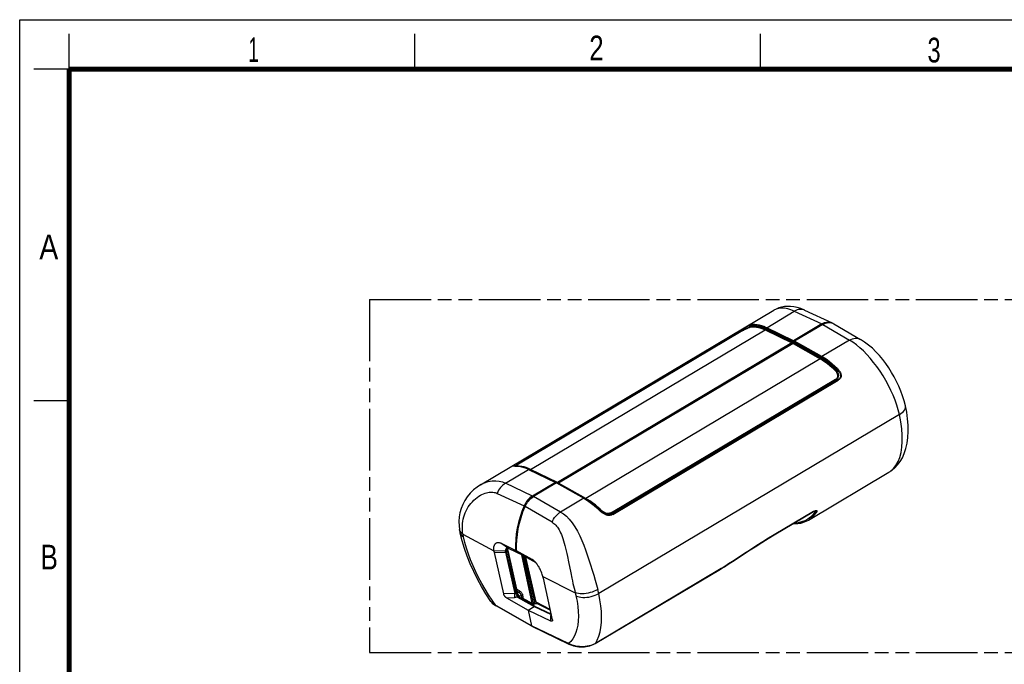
# Model space of a CAD drawing. Header units: millimetres. Extents: x 0 to 210, y 0 to 297.
# Tile 8 of 9: x 0 to 140, y 206 to 297. Entities that reach past the tile are written whole.
import ezdxf

# ---------------------------------------------------------------- set-up
doc = ezdxf.new("R2010")
doc.units = ezdxf.units.MM
doc.header["$LTSCALE"] = 19.36
doc.linetypes.add('PHANTOM', pattern=[0.8, 0.45, -0.05, 0.1, -0.05, 0.1, -0.05])
doc.layers.get('0').update_dxf_attribs({"linetype": 'CONTINUOUS'})
doc.layers.add('DEFAULT_3', color=7, linetype='PHANTOM')
doc.styles.add('TEXTSTYLE_2', font='txt', dxfattribs={"width": 0.75})

msp = doc.modelspace()

# ---------------------------------------------------------------- linework, layer by layer
at = {"color": 2, "linetype": 'Continuous'}
for p, q in [((0, 0), (0, 297)), ((0, 297), (210, 297)), ((7, 290), (7, 295)), ((56, 290), (56, 295)), ((105, 290), (105, 295)), ((7, 290), (2, 290)), ((7, 243), (2, 243))]:
    msp.add_line(p, q, dxfattribs=at)
at = {"color": 7, "linetype": 'Continuous'}
for p, q in [((65.320616, 231.093384), (106.919451, 255.833261)), ((111.267877, 255.83989), (115.156986, 254.043327)), ((115.052512, 254.051839), (115.235334, 253.995769)), ((115.157437, 254.043013), (115.261913, 253.988564)), ((113.690717, 253.884375), (109.690269, 251.505208)), ((113.835247, 253.808869), (109.834669, 251.429625)), ((115.235334, 253.995769), (115.407187, 253.912465)), ((115.261913, 253.988564), (115.28892, 253.969793)), ((115.407201, 253.912457), (119.200745, 251.687674)), ((109.541413, 251.262279), (109.551011, 251.280615)), ((109.551011, 251.280615), (109.614261, 251.417775)), ((109.674868, 251.494781), (109.690266, 251.505207)), ((109.758674, 251.342222), (109.695427, 251.205067)), ((109.768104, 251.360351), (109.758674, 251.342222)), ((109.474342, 251.192821), (76.223281, 231.41758)), ((109.618765, 251.117251), (76.367704, 231.342009)), ((109.474342, 251.192821), (109.490562, 251.203881)), ((109.634977, 251.128308), (109.618765, 251.117251)), ((125.553309, 242.299128), (125.553293, 242.299199)), ((70.004422, 233.743018), (70.003985, 233.743069)), ((70.150087, 233.748369), (70.122419, 233.74647)), ((70.24951, 233.755671), (70.150087, 233.748369)), ((70.500812, 233.761864), (70.249529, 233.755672)), ((70.298701, 233.749038), (70.588563, 233.753279)), ((70.794313, 233.740623), (70.500812, 233.761864)), ((71.773849, 233.487403), (71.887794, 233.443715)), ((71.773957, 233.487362), (71.880138, 233.445325)), ((71.844893, 233.459278), (71.883477, 233.445373)), ((71.880138, 233.445325), (72.229405, 233.288998)), ((71.887794, 233.443715), (72.010311, 233.394836)), ((72.010311, 233.394836), (72.333674, 233.249302)), ((111.818064, 226.09505), (123.195961, 232.861771)), ((75.935443, 231.430366), (72.684759, 229.497103)), ((76.079854, 231.35478), (72.829157, 229.421475)), ((75.935443, 231.430357), (75.951323, 231.438529)), ((76.027889, 231.443132), (76.130092, 231.404382)), ((76.130092, 231.404382), (76.144641, 231.400395)), ((76.274518, 231.328787), (76.172303, 231.367542)), ((76.206515, 231.409024), (76.223281, 231.41758)), ((72.647215, 229.301631), (72.829157, 229.421475)), ((71.341454, 227.245542), (71.652824, 228.028932)), ((106.950076, 223.979482), (112.521655, 227.293039)), ((112.521651, 227.293037), (112.521694, 227.293063)), ((112.521699, 227.293066), (112.571007, 227.321311)), ((112.571007, 227.321311), (112.636752, 227.355357)), ((112.63734, 226.781529), (112.944292, 227.184147)), ((70.293283, 221.793902), (68.197646, 222.829882)), ((69.182196, 221.975024), (69.182325, 221.980514)), ((69.183189, 221.929044), (69.182196, 221.975024)), ((69.28873, 222.076106), (69.309035, 222.066617)), ((69.309137, 222.066502), (69.311634, 222.065215)), ((71.442833, 221.002986), (69.311686, 222.065189)), ((68.841933, 221.66453), (67.212224, 221.750761)), ((67.255297, 221.503447), (68.55758, 215.623786)), ((69.204364, 221.784082), (70.511516, 215.882477)), ((70.623043, 221.562723), (70.293301, 221.793909)), ((72.646588, 220.501137), (70.437674, 221.718484)), ((70.43768, 221.718487), (70.76745, 221.487308)), ((70.621718, 221.58947), (70.623043, 221.562723)), ((70.695155, 221.526306), (70.62303, 221.563157)), ((70.767417, 221.487718), (70.695155, 221.526306)), ((71.439657, 221.004629), (71.430867, 221.010142)), ((71.439785, 221.004559), (73.163601, 220.061196)), ((101.05557, 220.237322), (102.402904, 221.126579)), ((72.817027, 220.381806), (72.646565, 220.501123)), ((81.595684, 208.590563), (99.360093, 219.155546)), ((99.360093, 219.155546), (99.490801, 219.234275)), ((99.891395, 219.483532), (100.44096, 219.83697)), ((100.44096, 219.83697), (101.05557, 220.237322)), ((75.536605, 211.97068), (74.234308, 217.850348)), ((68.992875, 215.095038), (72.060446, 213.348336)), ((70.528492, 215.819862), (70.51152, 215.882455)), ((70.696871, 215.500313), (70.653719, 215.56133)), ((70.69305, 215.196243), (70.69084, 215.197604)), ((73.037417, 213.86134), (70.693057, 215.196239)), ((70.752527, 215.398215), (70.812302, 215.12834)), ((66.781396, 214.573326), (66.781962, 214.572493)), ((67.383616, 214.015177), (67.542171, 213.919111)), ((72.602624, 211.037645), (67.542047, 213.919181)), ((72.616599, 214.329284), (71.416403, 214.939331)), ((71.653834, 214.721662), (72.810993, 214.133489)), ((72.060446, 213.348336), (72.907431, 213.852059)), ((72.810993, 214.133489), (72.73209, 214.251841)), ((72.810993, 214.133489), (72.912549, 214.193888)), ((72.830656, 214.35102), (72.984006, 214.442221)), ((75.359624, 212.749358), (73.030961, 213.86472)), ((75.211921, 213.436577), (73.199107, 214.459262)), ((73.436169, 214.243224), (75.235779, 213.328866)), ((72.060446, 213.348336), (75.231422, 211.82953)), ((72.060446, 213.348336), (72.557645, 211.103554)), ((72.607775, 211.034948), (72.602669, 211.03762)), ((72.60779, 211.034941), (77.838977, 208.529353)), ((81.502582, 208.537867), (81.595716, 208.590583))]:
    msp.add_line(p, q, dxfattribs=at)
at = {"color": 9, "linetype": 'Continuous'}
for p, q in [((105.885651, 253.348315), (109.804991, 255.679227)), ((109.804991, 255.679227), (113.690717, 253.884375)), ((111.267877, 255.83989), (111.201486, 255.86826)), ((70.363001, 234.080739), (102.395187, 253.130939)), ((70.409722, 234.0754), (102.376793, 253.087019)), ((102.456868, 252.940221), (70.684051, 234.044129)), ((102.500611, 252.933677), (70.727794, 234.037585)), ((72.426505, 233.261272), (105.674775, 253.034853)), ((102.395187, 253.130939), (102.525919, 253.207526)), ((105.674775, 253.034853), (109.474342, 251.192821)), ((105.749304, 253.122331), (105.810454, 253.260464)), ((109.551011, 251.280615), (105.749304, 253.122331)), ((105.810454, 253.260464), (109.61426, 251.417775)), ((109.690269, 251.505208), (105.885651, 253.348315)), ((113.835141, 253.808807), (117.626102, 251.585345)), ((109.758675, 251.342225), (113.629983, 249.167494)), ((113.706811, 249.254426), (109.834668, 251.429625)), ((117.626102, 251.585345), (113.706811, 249.254426)), ((109.618765, 251.117251), (113.488321, 248.944962)), ((113.564631, 249.031561), (109.695427, 251.205067)), ((113.488321, 248.944962), (80.240052, 229.171381)), ((113.629983, 249.167494), (113.564631, 249.031561)), ((115.685719, 247.45205), (115.607926, 247.460973)), ((115.763875, 247.443547), (115.685719, 247.45205)), ((115.84243, 247.435462), (115.763875, 247.443547)), ((83.884108, 227.151059), (115.656925, 246.047152)), ((83.936045, 227.107522), (115.708862, 246.003614)), ((115.98505, 245.963947), (84.017979, 226.952327)), ((84.074278, 226.903742), (116.041349, 245.915362)), ((115.846075, 245.983462), (115.708862, 246.003614)), ((115.98505, 245.963947), (115.846075, 245.983462)), ((124.702832, 241.035143), (82.077375, 215.684713)), ((68.857989, 231.327236), (72.13601, 233.27663)), ((69.97747, 233.801067), (70.00925, 233.829135)), ((70.192825, 233.738648), (70.083027, 233.731455)), ((70.18976, 233.94695), (70.409722, 234.075399)), ((70.192825, 233.738648), (70.4858, 233.743294)), ((70.318535, 233.798632), (70.360498, 233.8312)), ((70.409722, 234.0754), (70.547737, 234.060095)), ((70.547737, 234.060095), (70.684051, 234.044129)), ((71.442836, 233.559859), (71.784858, 233.43415)), ((71.784858, 233.43415), (72.136355, 233.276899)), ((72.105382, 233.406214), (71.79216, 233.52418)), ((72.426505, 233.261272), (72.105382, 233.406214)), ((72.13601, 233.27663), (75.935443, 231.430366)), ((76.027881, 231.443136), (72.229411, 233.289013)), ((72.229411, 233.289013), (72.333676, 233.249258)), ((72.333676, 233.249258), (76.130092, 231.404382)), ((76.223281, 231.41758), (72.426505, 233.261272)), ((72.684759, 229.497103), (68.857989, 231.327236)), ((76.079843, 231.354782), (79.95731, 229.182667)), ((80.048959, 229.195953), (76.172305, 231.367542)), ((76.274518, 231.328787), (80.149024, 229.158397)), ((80.240052, 229.171381), (76.367704, 231.342009)), ((67.682221, 229.877268), (71.508469, 228.104491)), ((76.679503, 227.233134), (72.829149, 229.421512)), ((79.95731, 229.182667), (76.679503, 227.233134)), ((80.149024, 229.158397), (80.048959, 229.195953)), ((75.462707, 225.804644), (71.652775, 228.028949)), ((112.535972, 227.309632), (106.964394, 223.996075)), ((112.086946, 226.494617), (111.705038, 226.210187)), ((112.535972, 227.309632), (112.578257, 227.334089)), ((112.563851, 227.317212), (112.734495, 227.235479)), ((112.785437, 227.2933), (112.734495, 227.235478)), ((62.668213, 224.238011), (62.532489, 224.379281)), ((62.839797, 224.110017), (62.668213, 224.238011)), ((62.839797, 224.110017), (67.212227, 221.750782)), ((69.298815, 222.072853), (68.197634, 222.829876)), ((69.126579, 222.109039), (69.098827, 222.104845)), ((69.120714, 221.949742), (69.112088, 221.874354)), ((69.141082, 222.013426), (69.120714, 221.949742)), ((69.156732, 222.110374), (69.126579, 222.109039)), ((69.127732, 222.044106), (69.166399, 222.071504)), ((69.166399, 222.071504), (69.166623, 222.071637)), ((69.298749, 222.072895), (69.261131, 222.09003)), ((69.298719, 222.072846), (69.309137, 222.066502)), ((69.298719, 222.072846), (69.312162, 222.066146)), ((67.255288, 221.503455), (68.859354, 221.565585)), ((68.838234, 221.704335), (68.838455, 221.699446)), ((68.859354, 221.565585), (70.165807, 215.667132)), ((69.020728, 221.61168), (69.133497, 221.678746)), ((70.327879, 215.710074), (69.020728, 221.61168)), ((69.126328, 221.713885), (69.133497, 221.678746)), ((69.133497, 221.678746), (70.440648, 215.777141)), ((71.43082, 221.01021), (70.698518, 221.524562)), ((71.146466, 221.150701), (72.616599, 214.329284)), ((72.830656, 214.351021), (71.391528, 221.028557)), ((71.430867, 221.010142), (71.439785, 221.004559)), ((71.519223, 220.961086), (72.984006, 214.442221)), ((73.199107, 214.459262), (71.768864, 220.82447)), ((77.63789, 220.952903), (77.800923, 220.158)), ((102.616923, 221.271566), (101.041675, 220.233228)), ((77.800923, 220.158), (78.115287, 218.592573)), ((99.438109, 219.20716), (81.607471, 208.602438)), ((99.943146, 219.521159), (99.841024, 219.456124)), ((100.491944, 219.874763), (99.943146, 219.521159)), ((101.041675, 220.233228), (100.491944, 219.874763)), ((74.163979, 218.111955), (78.751044, 215.781428)), ((78.115287, 218.592573), (78.27138, 217.841468)), ((70.165807, 215.667132), (68.55758, 215.623786)), ((68.992875, 215.095038), (70.151489, 215.12626)), ((70.440648, 215.777141), (70.327879, 215.710074)), ((70.864093, 216.056226), (70.42342, 216.280217)), ((70.485288, 216.000889), (70.773558, 215.854364)), ((70.562275, 215.187412), (72.907431, 213.852059)), ((70.773558, 215.854364), (70.566915, 215.721102)), ((70.701192, 215.233651), (70.688079, 215.259765)), ((70.701439, 215.253518), (70.700342, 215.238088)), ((70.700625, 215.213346), (70.700342, 215.238088)), ((70.703174, 215.190478), (70.700625, 215.213346)), ((70.708272, 215.347993), (70.723305, 215.321628)), ((70.757586, 215.159496), (70.721435, 215.322712)), ((71.086662, 215.408299), (70.792334, 215.218489)), ((71.086662, 215.408299), (71.195144, 214.918517)), ((71.416403, 214.939331), (71.306727, 215.434505)), ((72.557645, 211.103554), (67.343441, 214.071883)), ((71.653834, 214.721662), (71.416403, 214.939331)), ((72.907431, 213.852059), (75.33164, 212.690933)), ((72.984006, 214.442221), (72.912549, 214.193888)), ((73.436169, 214.243224), (73.199107, 214.459262)), ((75.240818, 212.462302), (75.231422, 211.82953)), ((75.379123, 212.681688), (75.369843, 212.67596)), ((75.369843, 212.675959), (75.380936, 212.673502)), ((77.788142, 208.598297), (72.557645, 211.103554)), ((77.961407, 208.514008), (77.788143, 208.598298)), ((81.60748, 208.602426), (81.514167, 208.549684))]:
    msp.add_line(p, q, dxfattribs=at)
at = {"color": 7, "linetype": 'Continuous', "const_width": 0.7}
for points in [[(7, 7), (7, 290)], [(7, 290), (203, 290)]]:
    msp.add_lwpolyline(points, dxfattribs=at)
at = {"color": 7, "linetype": 'Continuous'}
for points in [[(111.267962, 255.839812), (110.736486, 256.05861), (110.22487, 256.217874), (109.733819, 256.321919), (109.263642, 256.374976), (108.816909, 256.38108), (108.390899, 256.344147), (107.985131, 256.267062), (107.598704, 256.151838), (107.230102, 255.999169), (106.918993, 255.833029)], [(113.690954, 253.884517), (113.897948, 253.993145), (114.104724, 254.074677), (114.312536, 254.129286), (114.51762, 254.156451), (114.717375, 254.155522), (114.909562, 254.12706), (115.091741, 254.071036), (115.157437, 254.043013)], [(113.835247, 253.808869), (114.040977, 253.917023), (114.246944, 253.998387), (114.45444, 254.05322), (114.659589, 254.080749), (114.85974, 254.080114), (115.052512, 254.051839)], [(109.490562, 251.203881), (109.505346, 251.21634), (109.518637, 251.230169), (109.530603, 251.245454), (109.541413, 251.262279)], [(109.614261, 251.417775), (109.62369, 251.435909), (109.634531, 251.452752), (109.646892, 251.468428), (109.660446, 251.482563), (109.674868, 251.494781)], [(109.834669, 251.429625), (109.819274, 251.419202), (109.804854, 251.406988), (109.791303, 251.392859), (109.778944, 251.377188), (109.768104, 251.360351)], [(125.553269, 242.299193), (125.378063, 242.994531), (125.162955, 243.68818), (124.912074, 244.375311), (124.62788, 245.054894), (124.312694, 245.724784), (123.968524, 246.382696), (123.597067, 247.026322), (123.199923, 247.653003), (122.778512, 248.259951), (122.333814, 248.844547), (121.866642, 249.403824), (121.377292, 249.934767), (120.864803, 250.434712), (120.331095, 250.89726), (119.776191, 251.317145), (119.200688, 251.68767)], [(109.695427, 251.205067), (109.685825, 251.186717), (109.675012, 251.169884), (109.663045, 251.154595), (109.649756, 251.140766), (109.634977, 251.128308)], [(123.194693, 232.860918), (123.611782, 233.13905), (124.041405, 233.498693), (124.436859, 233.914444), (124.797285, 234.390365), (125.120422, 234.932448), (125.399589, 235.541717), (125.630832, 236.226605), (125.804326, 236.976857), (125.915499, 237.785856), (125.962129, 238.641758), (125.94551, 239.526539), (125.869082, 240.436888), (125.737172, 241.361696), (125.553309, 242.299128)], [(70.013507, 233.742432), (70.010254, 233.742575), (70.004628, 233.74299), (70.004418, 233.743012)], [(70.053397, 233.742735), (70.035601, 233.742284), (70.021185, 233.742251), (70.013507, 233.742432)], [(70.122419, 233.74647), (70.096969, 233.744864), (70.073875, 233.743602), (70.053397, 233.742735)], [(70.588563, 233.753279), (70.892924, 233.72478), (71.210522, 233.663723), (71.540046, 233.570424), (71.772224, 233.488026)], [(71.772338, 233.48813), (71.415287, 233.609428), (71.099345, 233.689732), (70.794313, 233.740623)], [(65.325031, 231.096024), (64.83805, 230.775478), (64.323614, 230.360507), (63.859123, 229.900062), (63.448234, 229.399662), (63.097418, 228.869959), (62.806216, 228.313534), (62.576093, 227.735139), (62.408019, 227.138759), (62.303043, 226.528861), (62.261797, 225.909481), (62.284934, 225.283358), (62.352072, 224.768802)], [(75.951323, 231.438529), (75.967154, 231.444303), (75.983068, 231.447698), (75.998671, 231.448659), (76.013567, 231.447131), (76.027889, 231.443132)], [(76.172303, 231.367542), (76.157985, 231.371543), (76.143089, 231.373073), (76.127482, 231.372113), (76.111564, 231.36872), (76.095732, 231.362949), (76.079854, 231.35478)], [(76.144641, 231.400395), (76.159526, 231.398844), (76.174691, 231.399692), (76.1903, 231.403049), (76.206515, 231.409024)], [(76.367704, 231.342009), (76.35093, 231.333447), (76.334712, 231.327468), (76.319101, 231.32411), (76.303938, 231.323259), (76.289059, 231.324806), (76.274518, 231.328787)], [(72.684768, 229.497065), (72.502824, 229.377221), (72.329003, 229.239874), (72.162468, 229.084182), (72.005733, 228.912673), (71.86059, 228.726884), (71.728364, 228.528941), (71.611214, 228.321812), (71.508421, 228.104508)], [(71.652824, 228.028932), (71.755616, 228.246233), (71.872765, 228.45336), (72.00499, 228.6513), (72.15013, 228.837087), (72.306864, 229.008595), (72.473397, 229.164285), (72.647215, 229.301631)], [(71.508421, 228.104508), (71.197044, 227.321096), (70.930185, 226.531426), (70.707324, 225.733434), (70.530021, 224.93331), (70.399559, 224.135193), (70.316249, 223.343182), (70.280922, 222.563438), (70.293301, 221.793909)], [(70.851741, 225.657921), (71.074599, 226.455893), (71.341454, 227.245542)], [(111.818332, 226.09521), (111.904595, 226.148335), (112.290267, 226.435742), (112.63734, 226.781529)], [(112.636752, 227.355357), (112.695033, 227.381369), (112.744791, 227.399605), (112.784051, 227.410382), (112.803904, 227.414044)], [(112.803904, 227.414044), (112.81195, 227.415017), (112.825854, 227.415517), (112.824148, 227.416169), (112.815771, 227.419528)], [(62.455173, 224.24669), (62.436261, 224.333616), (62.418028, 224.420576), (62.400486, 224.507563), (62.383644, 224.594572), (62.367512, 224.6816), (62.3521, 224.768637)], [(70.43768, 221.718487), (70.425319, 222.488002), (70.460658, 223.267729), (70.543974, 224.059722), (70.674438, 224.857819), (70.851741, 225.657921)], [(109.666165, 225.594808), (109.853921, 225.586466), (110.293464, 225.608154), (110.712378, 225.671473), (111.109623, 225.775875), (111.484146, 225.920695), (111.818038, 226.095042)], [(109.701271, 225.615686), (110.014082, 225.604958), (110.534675, 225.64832), (111.02478, 225.753716), (111.482121, 225.920644)], [(66.781421, 214.573288), (66.089561, 215.638286), (65.472554, 216.674735), (64.895748, 217.732972), (64.362309, 218.807514), (63.875286, 219.893181), (63.43789, 220.984584), (63.053146, 222.077107), (62.72411, 223.166965), (62.455169, 224.246688)], [(102.402904, 221.126579), (103.324711, 221.726765), (104.249795, 222.318904), (105.177668, 222.901453), (106.107684, 223.473009), (106.950076, 223.979482)], [(67.217504, 221.71079), (67.209769, 221.76981), (67.207404, 221.789564), (67.205111, 221.810057), (67.202958, 221.831318), (67.201024, 221.85334), (67.199277, 221.876212), (67.19768, 221.900029), (67.196329, 221.924774), (67.195294, 221.950455), (67.194618, 221.977102), (67.194351, 222.004738), (67.194551, 222.033395), (67.195269, 222.063104), (67.196586, 222.093886), (67.198566, 222.125772), (67.201317, 222.158767), (67.204925, 222.192887), (67.209531, 222.228136), (67.215246, 222.264532), (67.222254, 222.302052), (67.230704, 222.340708), (67.240828, 222.380418), (67.252819, 222.421162), (67.266949, 222.462768), (67.283439, 222.505135), (67.302643, 222.548022), (67.324834, 222.591273), (67.350473, 222.634518), (67.379888, 222.677524), (67.413743, 222.71972), (67.452523, 222.760797), (67.497076, 222.799735), (67.548411, 222.83604), (67.60646, 222.867786), (67.672256, 222.893326), (67.743294, 222.911244), (67.817773, 222.919258), (67.894352, 222.918228), (67.971288, 222.907946), (68.048028, 222.88935), (68.123363, 222.863447), (68.197646, 222.829882)], [(69.166449, 222.071534), (69.174644, 222.076057), (69.201919, 222.085984), (69.22869, 222.088932), (69.257157, 222.085838), (69.28873, 222.076106)], [(69.182343, 221.981169), (69.184785, 222.014873), (69.19228, 222.054494), (69.202342, 222.081821), (69.205112, 222.086336)], [(69.204357, 221.784115), (69.197485, 221.817503), (69.188125, 221.87631), (69.183189, 221.929044)], [(67.217504, 221.71079), (67.223544, 221.670293), (67.230349, 221.629279), (67.237912, 221.587785), (67.246228, 221.545844), (67.255297, 221.503447)], [(72.78022, 220.417384), (72.736398, 220.446845), (72.697822, 220.471494), (72.668661, 220.48913), (72.646588, 220.501137)], [(73.276296, 219.925977), (73.241315, 219.969542), (73.176516, 220.046426), (73.105674, 220.12745), (73.046787, 220.189077), (72.994444, 220.240324), (72.949876, 220.281627), (72.911313, 220.315263), (72.878998, 220.342456), (72.848219, 220.366841), (72.813851, 220.393054), (72.78022, 220.417384)], [(74.163975, 218.111973), (74.081498, 218.358416), (74.000035, 218.585375), (73.916085, 218.792688), (73.834476, 218.977277), (73.759942, 219.134323), (73.690527, 219.269849), (73.626669, 219.388055), (73.567757, 219.490638), (73.513777, 219.580364), (73.464192, 219.658661), (73.418717, 219.727622), (73.376975, 219.788225), (73.338653, 219.841944), (73.276296, 219.925977)], [(99.490801, 219.234275), (99.622989, 219.315213), (99.756556, 219.398316), (99.891395, 219.483532)], [(74.234308, 217.850348), (74.224489, 217.893137), (74.213905, 217.936265), (74.202553, 217.979744), (74.190444, 218.023536), (74.177587, 218.067602), (74.163979, 218.111955)], [(68.55758, 215.623786), (68.563476, 215.600567), (68.571312, 215.576154), (68.581043, 215.550548), (68.592806, 215.523741), (68.606697, 215.495687), (68.622791, 215.466497), (68.641189, 215.436198), (68.661907, 215.404993), (68.685026, 215.372986), (68.710443, 215.340503), (68.73808, 215.307842), (68.767946, 215.275196), (68.800028, 215.242754), (68.834316, 215.210824), (68.870827, 215.179608), (68.909467, 215.149616), (68.950139, 215.121498), (68.992875, 215.095038)], [(70.579891, 215.69168), (70.551063, 215.757043), (70.528492, 215.819862)], [(70.600202, 215.453552), (70.585062, 215.436352), (70.571272, 215.41869), (70.55884, 215.400572), (70.547786, 215.382172), (70.538124, 215.363665), (70.529857, 215.345078)], [(70.653719, 215.56133), (70.614403, 215.625742), (70.579891, 215.69168)], [(70.752532, 215.398178), (70.750002, 215.408175), (70.741548, 215.43179), (70.730286, 215.454098), (70.717441, 215.473512), (70.696871, 215.500313)], [(71.416403, 214.939331), (71.394185, 214.948603), (71.368123, 214.954596), (71.339154, 214.957092), (71.30858, 214.955958), (71.277843, 214.951303), (71.247968, 214.943314), (71.220015, 214.932231), (71.195144, 214.918517)], [(66.781993, 214.572453), (66.837537, 214.496192), (66.990031, 214.325563), (67.172913, 214.165063), (67.383616, 214.015177)], [(71.459258, 214.759958), (71.466445, 214.760302), (71.538036, 214.755482), (71.599888, 214.742651), (71.653834, 214.721662)], [(72.830656, 214.35102), (72.8218, 214.345419), (72.812462, 214.338675), (72.802554, 214.330735), (72.792344, 214.321761), (72.782044, 214.311856), (72.771731, 214.301132), (72.761549, 214.289719), (72.751516, 214.277657), (72.741704, 214.265042), (72.73209, 214.251841)], [(72.907431, 213.852059), (72.93744, 213.866368), (72.967666, 213.873888), (72.996961, 213.874324), (73.0242, 213.86766), (73.030988, 213.864707)], [(72.912549, 214.193888), (72.973878, 214.225243), (73.040266, 214.249987), (73.113521, 214.268542), (73.188215, 214.279641), (73.260282, 214.281774), (73.327445, 214.276092), (73.38562, 214.263322), (73.436169, 214.243224)], [(73.199106, 214.459262), (73.177614, 214.468031), (73.152593, 214.473767), (73.125035, 214.476312), (73.095838, 214.475601), (73.06588, 214.471636), (73.036476, 214.464537), (73.008868, 214.454591), (72.984006, 214.442221)], [(72.602669, 211.03762), (72.59399, 211.043319), (72.577858, 211.059195), (72.565584, 211.079534), (72.557645, 211.103554)], [(75.543318, 211.910757), (75.543213, 211.906236), (75.541415, 211.88652), (75.537436, 211.867821), (75.53112, 211.850366), (75.522317, 211.83431), (75.510904, 211.819929), (75.496719, 211.807453), (75.47973, 211.797172), (75.459886, 211.789367), (75.437076, 211.784296), (75.41122, 211.782184), (75.382171, 211.783409), (75.349806, 211.788246), (75.313984, 211.797232), (75.2745, 211.811072), (75.231422, 211.82953)], [(75.536605, 211.97068), (75.540749, 211.948369), (75.542933, 211.926906), (75.543318, 211.910757)], [(77.838967, 208.529358), (78.002157, 208.455923), (78.248054, 208.36178), (78.493167, 208.285636), (78.740744, 208.224937), (78.994604, 208.17832), (79.25335, 208.146136), (79.517796, 208.128596), (79.785345, 208.12634), (80.053776, 208.139788), (80.320342, 208.169174), (80.58186, 208.214452), (80.834656, 208.27517), (81.074832, 208.350375), (81.298592, 208.438592), (81.502582, 208.537867)]]:
    msp.add_lwpolyline(points, dxfattribs=at)
at = {"color": 9, "linetype": 'Continuous'}
for points in [[(109.804977, 255.679228), (109.326334, 255.878136), (108.864887, 256.019309), (108.423918, 256.101665), (108.00667, 256.124619), (107.616189, 256.088002), (107.25532, 255.992079), (106.919257, 255.833145)], [(111.201486, 255.86826), (111.017202, 255.924931), (110.823685, 255.953724), (110.623365, 255.954279), (110.418758, 255.926588), (110.21244, 255.870999), (110.007009, 255.788215), (109.805044, 255.679277)], [(102.376793, 253.08702), (102.367894, 253.090976), (102.359346, 253.093729), (102.35123, 253.095254), (102.343604, 253.095539), (102.336528, 253.094574), (102.330073, 253.092359)], [(103.858971, 253.70796), (103.740012, 253.700236), (103.631861, 253.683375), (103.541571, 253.662721), (103.457711, 253.63857), (103.367256, 253.607526), (103.270048, 253.569446), (103.156621, 253.520079), (103.039027, 253.463871), (102.933882, 253.409835), (102.831805, 253.354708), (102.729106, 253.297139), (102.621238, 253.234719), (102.501651, 253.163481), (102.376793, 253.087019)], [(102.456868, 252.940221), (102.443233, 252.964404), (102.429714, 252.9887), (102.416308, 253.01311), (102.403018, 253.037633), (102.389847, 253.062269), (102.376793, 253.087019)], [(103.93378, 253.571597), (103.795676, 253.546144), (103.671752, 253.518776), (103.571325, 253.49024), (103.474386, 253.453284), (103.353763, 253.402531), (103.225228, 253.345478), (103.099573, 253.285783), (102.974141, 253.223182), (102.852175, 253.159541), (102.727837, 253.091421), (102.456868, 252.940221)], [(102.500611, 252.933677), (102.49444, 252.93214), (102.487755, 252.931656), (102.480612, 252.932227), (102.473051, 252.933849), (102.465115, 252.936519), (102.456868, 252.940221)], [(102.500611, 252.933677), (102.625828, 253.006745), (102.748375, 253.075964), (102.868334, 253.141059), (102.985941, 253.201951), (103.100985, 253.258271), (103.215125, 253.31012), (103.33244, 253.358319), (103.445863, 253.399474), (103.54489, 253.429824), (103.642938, 253.453113), (103.751608, 253.471216), (103.867942, 253.481475)], [(102.525919, 253.207526), (102.656451, 253.282707), (102.721098, 253.31938), (102.785013, 253.355205), (102.848244, 253.390165), (102.910566, 253.424086), (102.972559, 253.457213), (103.034623, 253.489693), (103.097109, 253.521583), (103.160502, 253.553007), (103.224863, 253.583805), (103.290481, 253.613909), (103.357242, 253.643011), (103.425221, 253.670858), (103.494213, 253.697053), (103.564084, 253.721189), (103.634748, 253.742905), (103.706078, 253.761769), (103.778104, 253.777468), (103.850749, 253.789613), (103.924218, 253.797921)], [(105.810447, 253.260433), (105.460262, 253.416135), (105.118216, 253.540033), (104.785708, 253.631551), (104.46411, 253.690241), (104.154757, 253.71579), (103.85893, 253.708018)], [(103.933743, 253.571606), (103.920728, 253.594485), (103.907932, 253.617302), (103.895352, 253.640061), (103.88299, 253.662764), (103.87085, 253.685415), (103.85893, 253.708018)], [(103.858978, 253.707984), (103.865182, 253.726648), (103.873519, 253.744335), (103.883772, 253.760537), (103.89576, 253.775002), (103.909282, 253.787506), (103.923933, 253.79775)], [(103.93378, 253.571597), (103.927417, 253.552883), (103.91894, 253.535154), (103.908587, 253.518939), (103.896497, 253.504432), (103.882812, 253.491824), (103.867942, 253.481475)], [(103.867942, 253.481475), (104.143767, 253.477539), (104.431099, 253.445146), (104.728935, 253.384418), (105.036221, 253.295568), (105.351869, 253.178906), (105.674771, 253.03485)], [(105.885402, 253.348158), (105.532763, 253.504943), (105.188604, 253.629529), (104.85431, 253.721406), (104.531238, 253.780205), (104.220698, 253.805691), (103.923933, 253.79775)], [(105.749271, 253.122343), (105.425018, 253.267345), (105.107969, 253.384751), (104.799243, 253.474145), (104.499931, 253.535213), (104.211091, 253.567738), (103.933743, 253.571606)], [(105.749304, 253.122331), (105.740264, 253.104272), (105.729587, 253.087228), (105.717457, 253.071498), (105.704043, 253.057312), (105.689525, 253.044891), (105.674149, 253.034481)], [(105.810463, 253.260483), (105.819542, 253.278596), (105.830264, 253.295678), (105.842451, 253.311444), (105.8559, 253.325628), (105.870387, 253.337992), (105.885671, 253.348327)], [(124.702832, 241.035143), (124.538082, 241.698247), (124.333876, 242.378527), (124.091722, 243.071022), (123.81338, 243.770664), (123.500893, 244.47234), (123.156539, 245.170918), (122.782843, 245.861297), (122.38253, 246.538428), (121.958531, 247.197368), (121.513942, 247.833299), (121.052015, 248.44158), (120.576121, 249.017763), (120.089743, 249.557644), (119.596429, 250.057278), (119.099784, 250.513019), (118.603436, 250.921537), (118.110984, 251.279833), (117.62611, 251.58534)], [(117.626202, 251.585383), (117.833202, 251.691659), (118.042468, 251.772429), (118.251376, 251.826671), (118.457286, 251.853691), (118.657592, 251.853148), (118.849783, 251.825049), (119.031444, 251.769748), (119.200704, 251.687698)], [(113.564623, 249.031545), (113.555075, 249.013743), (113.543963, 248.99692), (113.531481, 248.981371), (113.517806, 248.967317), (113.503126, 248.954975), (113.487691, 248.944588)], [(113.488322, 248.944962), (113.82151, 248.745557), (114.158418, 248.520657), (114.497855, 248.271047), (114.838616, 247.997617), (115.179495, 247.701342), (115.519281, 247.38326)], [(115.607926, 247.460973), (115.266339, 247.781088), (114.923555, 248.079186), (114.580784, 248.354213), (114.239235, 248.605199), (113.900113, 248.831261), (113.564615, 249.0316)], [(113.629983, 249.167495), (113.639569, 249.185348), (113.650712, 249.202208), (113.663226, 249.217793), (113.676902, 249.231842), (113.691512, 249.244122), (113.706811, 249.254426)], [(115.84243, 247.435462), (115.472741, 247.791578), (115.101432, 248.122313), (114.730013, 248.426382), (114.359978, 248.702617), (113.992813, 248.949966), (113.629993, 249.16749)], [(115.934336, 247.508962), (115.560491, 247.869413), (115.185953, 248.203185), (114.812586, 248.508938), (114.440956, 248.786429), (114.071623, 249.035262), (113.706402, 249.254192)], [(115.656925, 246.047152), (115.766143, 246.125307), (115.85253, 246.210716), (115.915659, 246.303329), (115.956669, 246.402765), (115.977055, 246.507414), (115.975251, 246.620546), (115.947471, 246.750723), (115.901711, 246.879502), (115.850853, 246.981537), (115.777075, 247.088796), (115.664913, 247.226247), (115.519281, 247.38326)], [(115.607936, 247.460975), (115.595361, 247.445781), (115.581434, 247.430998), (115.566443, 247.41704), (115.550807, 247.404243), (115.534976, 247.392887), (115.51933, 247.383212)], [(115.607932, 247.460969), (115.739461, 247.310592), (115.840324, 247.174996), (115.910127, 247.063094), (115.962123, 246.962251), (116.003645, 246.859342), (116.03396, 246.75393), (116.052305, 246.635862), (116.051818, 246.520305), (116.035581, 246.424158), (116.006068, 246.335385), (115.960971, 246.247908), (115.89843, 246.163), (115.814192, 246.079963), (115.708862, 246.003614)], [(115.842427, 247.435454), (115.854938, 247.450636), (115.868734, 247.46551), (115.883519, 247.479707), (115.898905, 247.492769), (115.914465, 247.504312), (115.929813, 247.514144)], [(115.842427, 247.435454), (115.989403, 247.285734), (116.106074, 247.154086), (116.187294, 247.045283), (116.246648, 246.944732), (116.297924, 246.840315), (116.335093, 246.731699), (116.357009, 246.610188), (116.361278, 246.492039), (116.345576, 246.391748), (116.312373, 246.299612), (116.265061, 246.212769), (116.197489, 246.128522), (116.103653, 246.044071), (115.985051, 245.963946)], [(115.934336, 247.508962), (116.081721, 247.346614), (116.197339, 247.202817), (116.277019, 247.084503), (116.334104, 246.977277), (116.381871, 246.868008), (116.415645, 246.755325), (116.436156, 246.627509), (116.440276, 246.501593), (116.424907, 246.395298), (116.391188, 246.296408), (116.341136, 246.19748), (116.268791, 246.101004), (116.168183, 246.006913), (116.041349, 245.915362)], [(115.708862, 246.003614), (115.70037, 246.008666), (115.691725, 246.014661), (115.682993, 246.021558), (115.674238, 246.02931), (115.665527, 246.037862), (115.656925, 246.047152)], [(116.041349, 245.915362), (116.032168, 245.92572), (116.022795, 245.935284), (116.013316, 245.943964), (116.00381, 245.951681), (115.994359, 245.958365), (115.98505, 245.963947)], [(124.702868, 241.035178), (124.923535, 241.179919), (125.116347, 241.334884), (125.278079, 241.497479), (125.406023, 241.664984), (125.49804, 241.834597), (125.552589, 242.003479), (125.568758, 242.168803), (125.553309, 242.299128)], [(123.430675, 233.016919), (123.848342, 233.384918), (124.210434, 233.837133), (124.514535, 234.370556), (124.758628, 234.981649), (124.941078, 235.666346), (125.060681, 236.420101), (125.116627, 237.237896), (125.108554, 238.1143), (125.036504, 239.043478), (124.90097, 240.019259), (124.702828, 241.035141)], [(70.083027, 233.731455), (70.000616, 233.725385), (69.947578, 233.723346), (69.913708, 233.725665), (69.88905, 233.730576), (69.877979, 233.740745), (69.881835, 233.758494), (69.900435, 233.781758), (69.93324, 233.809264)], [(69.93324, 233.809264), (69.981247, 233.843533), (70.04391, 233.885254), (70.12608, 233.937209), (70.233077, 234.002658), (70.363001, 234.080739)], [(70.003985, 233.743069), (69.974971, 233.748864), (69.959648, 233.75897), (69.960918, 233.776328), (69.97747, 233.801067)], [(70.00925, 233.829135), (70.055668, 233.861922), (70.113767, 233.90057), (70.18976, 233.94695)], [(70.228819, 233.752287), (70.211956, 233.74663), (70.196192, 233.738683)], [(70.24951, 233.755671), (70.246406, 233.755401), (70.228819, 233.752287)], [(70.275958, 233.756324), (70.28723, 233.770543), (70.318535, 233.798632)], [(70.727794, 234.037585), (70.616258, 233.969934), (70.523894, 233.911512), (70.451139, 233.862307), (70.397128, 233.82152), (70.360908, 233.788374), (70.34345, 233.762242), (70.344173, 233.758004)], [(70.360498, 233.8312), (70.416189, 233.870897), (70.48699, 233.918587), (70.57676, 233.976675), (70.684052, 234.044129)], [(70.363002, 234.080739), (70.369401, 234.082941), (70.376439, 234.083915), (70.384056, 234.083646), (70.392188, 234.082131), (70.400769, 234.079376), (70.409722, 234.075399)], [(70.4858, 233.743294), (70.792732, 233.714727), (71.111949, 233.653451), (71.442836, 233.559859)], [(70.684051, 234.044129), (70.69224, 234.04045), (70.700148, 234.037781), (70.707714, 234.036147), (70.71488, 234.035565), (70.721592, 234.036044), (70.727794, 234.037585)], [(71.79216, 233.52418), (71.487949, 233.614761), (71.193825, 233.677631), (71.102688, 233.688882)], [(72.229411, 233.289013), (72.214967, 233.293118), (72.199729, 233.294749), (72.183955, 233.293877), (72.167902, 233.290522), (72.151829, 233.284741), (72.13601, 233.27663)], [(72.333688, 233.249253), (72.348089, 233.24515), (72.363291, 233.243503), (72.379031, 233.244344), (72.395083, 233.24767), (72.411213, 233.253461), (72.427136, 233.261647)], [(65.325437, 231.096256), (65.438657, 231.161321), (65.908197, 231.385236), (66.423901, 231.553875), (66.956608, 231.650408), (67.474789, 231.66862), (67.972933, 231.615565), (68.434421, 231.498927), (68.858052, 231.32721)], [(68.857997, 231.327226), (68.673118, 231.20415), (68.495485, 231.060862), (68.327044, 230.898938), (68.169618, 230.720133), (68.024914, 230.526383), (67.894521, 230.319801), (67.779865, 230.10264), (67.682208, 229.877272)], [(62.839798, 224.110017), (62.792769, 224.412226), (62.762866, 224.715527), (62.750108, 225.019778), (62.754795, 225.324197), (62.777107, 225.628145), (62.817185, 225.930942), (62.875134, 226.231952), (62.950995, 226.530322), (63.044784, 226.825338), (63.156367, 227.115878), (63.285643, 227.401081), (63.432078, 227.679405), (63.595316, 227.949706), (63.774056, 228.209939), (63.967245, 228.458368), (64.172812, 228.693017), (64.388967, 228.911968), (64.612843, 229.11357), (64.84162, 229.295804), (65.0726, 229.458232), (65.302854, 229.599697), (65.530107, 229.720701), (65.751401, 229.820954), (65.966228, 229.901911), (66.173356, 229.964544), (66.372775, 230.010062), (66.564373, 230.039679), (66.747908, 230.054296), (66.923235, 230.05491), (67.090446, 230.042383), (67.249591, 230.017659), (67.401033, 229.981415), (67.545338, 229.934728), (67.682221, 229.877268)], [(80.048952, 229.195954), (80.034996, 229.199813), (80.020173, 229.201235), (80.004731, 229.200194), (79.988927, 229.196706), (79.973024, 229.190828), (79.957291, 229.182655)], [(79.957629, 229.182787), (80.323859, 228.964363), (80.695257, 228.716619), (81.070022, 228.440796), (81.447554, 228.137286), (81.827246, 227.806337), (82.207247, 227.44929)], [(80.048977, 229.195936), (80.41271, 228.979071), (80.781826, 228.732961), (81.154847, 228.458532), (81.530269, 228.156831), (81.906569, 227.829023), (82.282226, 227.476375)], [(80.149023, 229.158397), (80.16291, 229.154569), (80.177675, 229.153158), (80.193061, 229.15419), (80.208849, 229.157658), (80.224815, 229.163537), (80.240678, 229.171753)], [(80.149044, 229.15844), (80.485433, 228.958644), (80.826315, 228.733638), (81.170486, 228.484215), (81.51673, 228.211259), (81.863822, 227.915733), (82.210538, 227.598682)], [(82.291551, 227.62012), (81.946725, 227.935592), (81.601448, 228.229598), (81.256929, 228.501096), (80.914386, 228.749128), (80.575031, 228.972822), (80.240056, 229.171384)], [(82.210512, 227.598636), (82.221353, 227.597131), (82.233629, 227.597704), (82.246988, 227.600352), (82.261254, 227.605028), (82.276257, 227.611687), (82.291551, 227.62012)], [(82.210512, 227.598636), (82.38868, 227.443588), (82.5462, 227.319463), (82.67236, 227.231667), (82.793085, 227.160928), (82.940746, 227.089356), (83.094599, 227.031918), (83.241589, 226.995327), (83.384803, 226.977753), (83.520594, 226.978991), (83.655446, 226.999651), (83.795442, 227.041989), (83.936045, 227.107522)], [(82.210538, 227.598682), (82.223031, 227.578122), (82.235309, 227.557626), (82.247372, 227.537195), (82.259215, 227.516839), (82.270833, 227.496564), (82.282226, 227.476375)], [(83.884108, 227.151059), (83.756431, 227.089164), (83.627635, 227.048204), (83.497604, 227.028592), (83.366526, 227.028519), (83.235148, 227.045973), (83.101623, 227.081654), (82.961271, 227.13741), (82.823266, 227.207182), (82.70081, 227.282621), (82.577459, 227.373587), (82.439566, 227.487396), (82.291551, 227.62012)], [(75.462707, 225.804644), (75.568225, 226.025903), (75.690103, 226.239289), (75.827003, 226.442469), (75.977427, 226.633231), (76.139725, 226.809493), (76.312132, 226.969342), (76.492774, 227.11104), (76.679673, 227.233036)], [(76.679447, 227.23317), (77.088371, 226.970031), (77.497117, 226.633265), (77.905397, 226.215323), (78.305521, 225.720734), (78.691162, 225.14851), (79.053326, 224.523951), (79.378841, 223.882409), (79.67834, 223.220576), (79.95798, 222.542741), (80.219307, 221.854915), (80.463108, 221.168752), (80.698664, 220.468867)], [(82.28221, 227.476257), (82.271587, 227.477543), (82.259501, 227.476786), (82.246279, 227.473988), (82.232145, 227.469211), (82.217331, 227.462542), (82.202259, 227.454206)], [(84.074278, 226.903742), (84.008618, 226.867628), (83.941781, 226.836451), (83.873642, 226.810199), (83.804568, 226.788877), (83.734805, 226.772514), (83.664584, 226.761005), (83.594221, 226.754292), (83.5237, 226.752244), (83.453324, 226.754683), (83.382443, 226.761681), (83.310655, 226.77311), (83.237508, 226.789349), (83.162458, 226.810559), (83.085375, 226.837196), (83.005906, 226.869625), (82.924161, 226.908177), (82.840036, 226.953229), (82.753802, 227.004882), (82.665632, 227.06336), (82.575718, 227.128555), (82.483948, 227.200809), (82.39141, 227.278888), (82.299314, 227.361669), (82.207247, 227.44929)], [(82.282222, 227.476254), (82.435796, 227.32992), (82.574769, 227.209849), (82.689798, 227.12061), (82.795716, 227.047286), (82.90918, 226.978832), (83.029225, 226.918161), (83.165593, 226.864416), (83.30366, 226.82721), (83.424917, 226.809515), (83.540223, 226.806179), (83.653703, 226.816414), (83.769473, 226.84156), (83.893283, 226.88631), (84.017979, 226.952327)], [(83.884108, 227.151059), (83.892667, 227.141813), (83.901348, 227.133286), (83.910079, 227.125547), (83.91881, 227.118641), (83.92749, 227.112614), (83.936045, 227.107522)], [(83.936045, 227.107522), (83.949984, 227.08195), (83.963811, 227.056262), (83.977525, 227.030455), (83.991126, 227.00453), (84.00461, 226.978488), (84.017979, 226.952327)], [(84.017979, 226.952327), (84.02723, 226.946782), (84.03664, 226.940136), (84.046121, 226.93245), (84.055603, 226.92378), (84.065019, 226.914183), (84.074278, 226.903742)], [(111.705038, 226.210187), (111.286825, 225.984655), (110.833992, 225.819475), (110.34884, 225.714986), (109.834588, 225.672115), (109.798224, 225.673347)], [(112.734495, 227.235479), (112.429792, 226.836186), (112.086946, 226.494617)], [(112.521694, 227.293063), (112.529576, 227.29966), (112.535972, 227.309632)], [(112.578257, 227.334089), (112.619906, 227.356621), (112.661032, 227.377332)], [(112.661032, 227.377332), (112.701279, 227.39593), (112.740426, 227.412225), (112.778167, 227.426031), (112.814204, 227.43715), (112.848272, 227.445443), (112.880061, 227.450769)], [(112.734495, 227.235479), (112.7547, 227.213097), (112.778621, 227.194295), (112.805353, 227.179784), (112.833885, 227.170113), (112.86314, 227.165647), (112.892011, 227.166555), (112.919408, 227.172802), (112.944296, 227.184152)], [(112.815399, 227.419702), (112.823073, 227.414883), (112.83416, 227.395702), (112.831843, 227.370838), (112.816619, 227.338473), (112.785437, 227.2933)], [(112.880061, 227.450769), (112.909384, 227.452968), (112.936066, 227.451918), (112.959726, 227.447399), (112.980072, 227.43922), (112.996624, 227.427215), (113.008935, 227.411182), (113.01659, 227.391074), (113.019127, 227.366762), (113.016234, 227.338312), (113.007517, 227.305692), (112.992778, 227.269059), (112.971686, 227.228529), (112.944292, 227.184147)], [(62.532489, 224.379281), (62.433668, 224.529797), (62.369981, 224.689592), (62.352101, 224.768633)], [(75.462718, 225.804641), (75.595036, 225.721193), (75.725055, 225.624302), (75.852923, 225.514371), (75.978486, 225.390101), (76.10181, 225.250592), (76.222657, 225.094985), (76.340991, 224.922368), (76.45663, 224.731926), (76.569531, 224.522897), (76.679716, 224.294144), (76.787478, 224.044355), (76.892631, 223.773251), (76.995474, 223.479447), (77.095598, 223.16501), (77.19277, 222.830748), (77.28713, 222.479303), (77.378565, 222.112618), (77.467454, 221.733968), (77.553694, 221.346549), (77.63789, 220.952903)], [(62.462199, 224.218031), (62.522959, 224.068006), (62.620974, 223.929473), (62.754603, 223.804752), (62.921609, 223.69593)], [(62.921724, 223.695426), (62.906478, 223.765492), (62.891869, 223.835171), (62.877896, 223.904463), (62.86456, 223.973367), (62.85186, 224.041886), (62.839797, 224.110017)], [(67.497713, 213.984723), (66.963609, 214.737816), (66.451738, 215.511531), (65.960844, 216.307981), (65.494699, 217.120827), (65.055962, 217.945904), (64.646717, 218.778793), (64.269361, 219.615155), (63.92562, 220.45058), (63.617575, 221.280654), (63.346561, 222.101051), (63.114865, 222.90525), (62.921724, 223.695426)], [(106.964394, 223.996075), (106.15377, 223.509372), (105.319521, 222.997169), (104.47068, 222.466283), (103.579259, 221.897379), (102.616923, 221.271566)], [(106.964394, 223.996075), (106.958156, 223.986283), (106.950077, 223.979482)], [(69.098827, 222.104845), (69.073208, 222.098373), (69.049681, 222.090098), (69.028118, 222.080416), (69.008425, 222.069652), (68.990487, 222.058047), (68.974184, 222.045833), (68.959379, 222.033177), (68.945964, 222.020246), (68.933816, 222.007154), (68.922826, 221.994017), (68.912873, 221.98091), (68.903883, 221.967904), (68.895772, 221.955045), (68.888472, 221.942386), (68.881916, 221.929955), (68.876043, 221.917787), (68.870793, 221.905899), (68.86612, 221.894309), (68.861982, 221.883023), (68.858326, 221.872052), (68.855104, 221.861396), (68.852272, 221.85106), (68.849786, 221.841037), (68.847617, 221.831329), (68.845731, 221.821929), (68.844104, 221.812834), (68.842713, 221.804038), (68.84153, 221.795536), (68.840527, 221.787323), (68.839682, 221.779392), (68.838976, 221.771738), (68.8384, 221.76436), (68.837941, 221.757251), (68.837597, 221.750408), (68.837364, 221.743825), (68.837239, 221.737496), (68.837221, 221.731417), (68.837304, 221.725581), (68.837482, 221.719979), (68.837718, 221.714586), (68.838234, 221.704335)], [(69.004676, 221.702741), (69.002835, 221.784009), (69.014618, 221.861079), (69.041477, 221.933154), (69.080478, 221.995326), (69.127732, 222.044106)], [(69.112088, 221.874354), (69.138576, 221.893711), (69.15976, 221.916971), (69.174123, 221.942547), (69.181437, 221.969692), (69.182325, 221.980514)], [(69.216907, 222.101542), (69.17287, 222.064078), (69.141082, 222.013426)], [(69.261131, 222.09003), (69.224626, 222.101552), (69.189624, 222.108125), (69.156732, 222.110374)], [(68.838455, 221.699446), (68.838778, 221.690091), (68.839058, 221.685742), (68.839605, 221.681752), (68.840487, 221.678154), (68.841496, 221.674809), (68.842236, 221.671508), (68.842433, 221.668114), (68.841933, 221.66453)], [(68.859361, 221.565583), (68.855725, 221.58256), (68.85238, 221.59935), (68.849327, 221.615941), (68.846566, 221.632335), (68.844097, 221.648532), (68.841924, 221.664507)], [(69.004675, 221.702752), (68.981255, 221.690434), (68.955344, 221.680147), (68.92793, 221.672305), (68.899474, 221.667017), (68.870434, 221.664391), (68.841931, 221.664506)], [(68.859354, 221.565583), (68.887604, 221.567858), (68.916135, 221.572479), (68.94432, 221.579346), (68.97154, 221.588306), (68.997197, 221.599164), (69.020727, 221.61168)], [(69.020727, 221.611679), (69.017381, 221.627303), (69.014301, 221.642761), (69.011488, 221.658045), (69.008946, 221.673142), (69.006675, 221.688044), (69.004676, 221.702741)], [(69.112088, 221.874354), (69.11202, 221.844617), (69.113416, 221.813607), (69.116272, 221.781417), (69.120581, 221.748143), (69.126328, 221.713885)], [(69.204355, 221.784125), (69.204943, 221.781072), (69.204633, 221.761093), (69.197168, 221.739911), (69.18251, 221.718516), (69.161073, 221.697855), (69.133497, 221.678746)], [(101.585752, 220.587159), (101.58885, 220.590068), (101.591971, 220.596618)], [(80.698664, 220.468867), (80.935251, 219.731386), (81.162293, 218.988195), (81.376523, 218.263588), (81.577079, 217.561239), (81.763932, 216.891696), (81.937045, 216.256653)], [(99.327154, 219.135913), (99.332253, 219.139671), (99.338956, 219.147798)], [(99.841024, 219.456124), (99.73944, 219.392203), (99.638374, 219.329374), (99.537905, 219.267679), (99.438109, 219.20716)], [(99.935553, 219.511727), (99.938877, 219.514486), (99.943132, 219.521145)], [(78.27138, 217.841468), (78.349893, 217.476607), (78.428899, 217.119637), (78.508483, 216.771123), (78.588698, 216.431584), (78.669595, 216.101619), (78.751043, 215.781428)], [(70.531403, 215.20859), (70.471161, 215.185385), (70.409256, 215.165883), (70.345281, 215.150003), (70.280454, 215.137995), (70.215992, 215.130108), (70.151489, 215.12626)], [(70.15149, 215.12626), (70.165838, 215.174801), (70.177074, 215.233132), (70.184811, 215.298531), (70.188941, 215.369721), (70.189221, 215.445659), (70.185409, 215.52275), (70.17754, 215.597565), (70.165808, 215.667128)], [(70.327879, 215.710074), (70.304335, 215.697666), (70.278622, 215.687089), (70.251302, 215.678587), (70.222976, 215.672342), (70.194269, 215.668487), (70.165807, 215.667132)], [(70.327879, 215.710074), (70.345374, 215.647708), (70.3706, 215.583121), (70.402609, 215.518697), (70.440541, 215.456227), (70.483459, 215.397554), (70.529857, 215.345078)], [(70.440637, 215.777135), (70.455173, 215.723376), (70.475359, 215.667632), (70.50066, 215.611336), (70.530431, 215.555947), (70.56391, 215.502901), (70.600202, 215.453552)], [(70.440648, 215.777141), (70.467059, 215.79531), (70.488018, 215.815029), (70.50278, 215.835453), (70.511083, 215.856174), (70.512463, 215.876792), (70.511541, 215.882362)], [(70.529857, 215.345078), (70.516895, 215.31548), (70.508121, 215.288415), (70.505361, 215.264615), (70.508485, 215.243359), (70.516758, 215.224214), (70.531403, 215.20859)], [(70.688079, 215.259765), (70.666667, 215.284215), (70.639814, 215.304554), (70.607228, 215.321513), (70.567478, 215.335178), (70.524119, 215.343363)], [(70.63261, 215.224148), (70.60009, 215.226121), (70.56552, 215.220828), (70.531402, 215.208591)], [(70.531403, 215.20859), (70.536008, 215.204893), (70.540826, 215.20126), (70.545854, 215.197692), (70.5511, 215.194192), (70.556575, 215.190766), (70.562275, 215.187412)], [(70.693051, 215.196243), (70.681987, 215.201679), (70.654835, 215.208949), (70.624999, 215.209106), (70.593745, 215.201902), (70.562275, 215.187412)], [(70.599915, 215.458354), (70.619298, 215.435385), (70.641523, 215.413451)], [(70.713692, 215.478825), (70.709066, 215.482805), (70.695825, 215.486674), (70.677335, 215.485436), (70.654459, 215.47919), (70.628135, 215.46825), (70.600198, 215.453557)], [(70.690697, 215.197686), (70.68715, 215.200528), (70.662016, 215.215353), (70.63261, 215.224148)], [(70.641523, 215.413451), (70.664176, 215.392933), (70.686911, 215.371797), (70.708272, 215.347993)], [(70.721435, 215.322712), (70.715568, 215.310185), (70.710605, 215.29695), (70.706603, 215.283014), (70.703548, 215.268497), (70.701439, 215.253518)], [(70.721435, 215.322712), (70.740028, 215.344923), (70.750954, 215.3676), (70.75373, 215.389767), (70.752548, 215.398118)], [(70.773558, 215.854364), (70.795632, 215.870745), (70.815815, 215.891245), (70.833299, 215.914937), (70.847718, 215.941311), (70.858615, 215.969927), (70.865236, 215.999468), (70.867133, 216.028625), (70.864094, 216.056227)], [(70.773558, 215.854364), (70.822472, 215.82337), (70.872126, 215.781474), (70.920546, 215.730234), (70.965964, 215.671549), (71.006695, 215.607562), (71.0412, 215.54068), (71.068216, 215.473425), (71.086662, 215.408299)], [(70.864093, 216.056226), (70.91976, 216.022944), (70.975144, 215.980584), (71.030923, 215.928475), (71.085064, 215.86863), (71.136139, 215.802215), (71.183016, 215.731092), (71.224344, 215.656873), (71.259351, 215.581475), (71.286659, 215.507659), (71.306727, 215.434505)], [(71.306727, 215.434501), (71.285089, 215.442562), (71.259851, 215.447508), (71.232161, 215.449181), (71.202633, 215.44755), (71.171838, 215.442487), (71.141314, 215.434055), (71.11251, 215.422531), (71.086662, 215.408299)], [(78.856003, 215.354832), (79.006971, 214.586699), (79.113994, 213.847739), (79.17718, 213.136124), (79.196204, 212.45734), (79.170612, 211.815239), (79.100888, 211.212897), (78.987051, 210.653811), (78.830045, 210.14057), (78.630358, 209.676248), (78.389372, 209.262893), (78.108826, 208.90396), (77.788142, 208.598297)], [(81.936893, 216.257219), (81.690909, 216.122775), (81.429769, 216.002834), (81.160372, 215.899319), (80.882326, 215.811281), (80.594784, 215.738716), (80.303231, 215.683669), (80.011271, 215.647499), (79.72547, 215.631688), (79.452291, 215.636988), (79.195749, 215.663693), (78.960311, 215.711944), (78.751044, 215.781428)], [(78.751044, 215.781428), (78.770134, 215.709679), (78.788579, 215.638213), (78.806376, 215.567054), (78.823539, 215.496134), (78.840083, 215.425386), (78.856003, 215.354832)], [(78.855908, 215.355274), (79.0612, 215.26922), (79.2928, 215.202765), (79.546834, 215.157021), (79.81905, 215.132754), (80.104892, 215.130369), (80.399578, 215.149908), (80.698177, 215.191042), (80.995694, 215.253084), (81.287149, 215.334995), (81.567667, 215.435406), (81.832558, 215.552637), (82.077386, 215.684727)], [(81.607471, 208.602438), (81.873157, 209.092072), (82.091996, 209.63874), (82.262943, 210.239735), (82.38513, 210.892042), (82.45794, 211.592392), (82.481016, 212.337283), (82.454236, 213.122985), (82.377742, 213.945565), (82.251909, 214.8009), (82.077382, 215.684718)], [(82.077375, 215.684713), (82.055912, 215.779872), (82.033579, 215.87547), (82.010298, 215.971822), (81.986316, 216.067927), (81.961913, 216.162771), (81.937045, 216.256653)], [(66.781962, 214.572493), (66.811721, 214.530708), (66.887946, 214.437674), (66.978579, 214.344836), (67.084264, 214.25264), (67.205629, 214.16156), (67.343441, 214.071883)], [(67.497705, 213.984728), (67.505186, 213.961256), (67.516878, 213.941349), (67.532217, 213.925772), (67.541963, 213.919229)], [(75.369843, 212.675959), (75.331713, 212.641282), (75.300086, 212.605987), (75.274823, 212.569846), (75.25634, 212.533546), (75.245051, 212.497774), (75.240818, 212.462302)], [(75.412207, 212.53232), (75.384877, 212.513004), (75.316247, 212.481598), (75.240818, 212.462301)], [(75.33164, 212.690933), (75.360852, 212.705269), (75.373188, 212.708486)], [(75.33164, 212.690933), (75.337669, 212.688144), (75.343836, 212.685472), (75.350144, 212.682918), (75.356584, 212.680481), (75.36315, 212.678161), (75.369843, 212.675959)], [(77.839009, 208.529338), (77.826491, 208.536761), (77.809747, 208.552611), (77.796758, 208.57335), (77.78815, 208.598293)], [(81.514167, 208.549684), (81.415497, 208.49924), (81.311724, 208.451384), (81.202832, 208.406206), (81.08887, 208.363877), (80.969943, 208.32458), (80.846162, 208.288527), (80.717652, 208.255918), (80.584641, 208.227009), (80.447056, 208.201964), (80.304945, 208.181052), (80.158315, 208.164511), (80.007187, 208.152665), (79.851787, 208.145835), (79.692357, 208.144398), (79.529168, 208.148707), (79.362598, 208.159166), (79.192908, 208.17616), (79.020447, 208.200142), (78.845741, 208.231524), (78.669345, 208.270749), (78.491956, 208.318228), (78.314338, 208.374342), (78.137251, 208.439497), (77.961407, 208.514008)], [(81.607474, 208.60244), (81.600934, 208.594461), (81.595697, 208.59057)]]:
    msp.add_lwpolyline(points, dxfattribs=at)
at = {"color": 7, "linetype": 'Continuous'}
msp.add_ellipse((72.782589, 214.177725), major_axis=(0.192966, -0.158479), ratio=0.1076163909, start_param=1.9226761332, end_param=2.6881039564, dxfattribs=at)
at = {"layer": 'DEFAULT_3', "color": 7, "linetype": 'PHANTOM'}
for p, q in [((49.609248, 257.330336), (49.609248, 207.330336)), ((49.609248, 257.330336), (149.609248, 257.330336)), ((49.609248, 207.330336), (149.609248, 207.330336))]:
    msp.add_line(p, q, dxfattribs=at)

# ---------------------------------------------------------------- texts
at = {"color": 5, "linetype": 'Continuous', "style": 'TEXTSTYLE_2'}
for s, width, p in [('1', 0.571429, (32.413969, 291.000475)), ('2', 0.785714, (80.731379, 291.239583)), ('3', 0.714286, (128.683914, 290.942865)), ('A', 0.857143, (2.787317, 263.048058)), ('B', 0.785714, (2.958654, 219.099465))]:
    msp.add_text(s, height=3.5, dxfattribs=dict(at, width=width)).set_placement(p)

doc.saveas('drawing.dxf')
